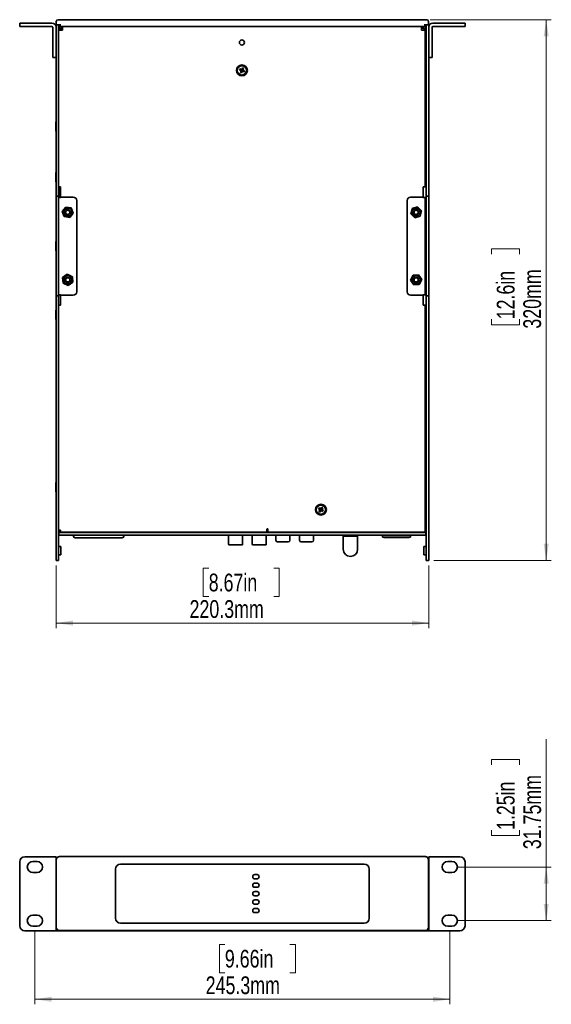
# Model space of a CAD drawing. Header units: millimetres. Extents: x 18 to 566, y 14 to 393.
# Tile 3 of 8: x 161 to 266, y 199 to 393. Entities that reach past the tile are written whole.
import ezdxf

# ---------------------------------------------------------------- set-up
doc = ezdxf.new("R2010")
doc.units = ezdxf.units.MM
doc.styles.add('SLDTEXTSTYLE0', font='TXT', dxfattribs={"width": 0.75})
doc.dimstyles.new('SLDDIMSTYLE0', dxfattribs={"dimtxt": 3.5, "dimasz": 3.302, "dimexe": 0, "dimexo": 0.0625, "dimgap": 0.875, "dimtad": 1, "dimlfac": 3, "dimrnd": 1e-09, "dimzin": 12, "dimdsep": 46, "dimtxsty": 'SLDTEXTSTYLE0', "dimsah": 1, "dimcen": 0.09, "dimadec": 0, "dimazin": 3, "dimtfac": 1, "dimtofl": 0, "dimtmove": 0, "dimatfit": 3, "dimfxl": 0, "dimfrac": 2, "dimtolj": 1, "dimtzin": 12, "dimarcsym": 0})

# ---------------------------------------------------------------- blocks, each defined once
blk = doc.blocks.new('_D')
at = {"color": 7, "linetype": 'Continuous', "lineweight": 0}
for p, q in [((164.39, 213.44), (164.39, 199.01)), ((246.15, 213.44), (246.15, 199.01)), ((201.82, 210.81), (200.75, 210.81)), ((200.75, 210.81), (200.75, 205.25)), ((214.64, 210.81), (215.71, 210.81)), ((215.71, 210.81), (215.71, 205.25)), ((200.75, 205.25), (201.82, 205.25)), ((215.71, 205.25), (214.64, 205.25)), ((164.39, 200.01), (246.15, 200.01))]:
    blk.add_line(p, q, dxfattribs=at)
at = {"color": 7, "linetype": 'Continuous', "lineweight": 18}
for points in [[(164.39, 200.01), (167.69, 199.5), (167.69, 200.52)], [(246.15, 200.01), (242.85, 200.52), (242.85, 199.5)]]:
    blk.add_solid(points, dxfattribs=at)
at = {"color": 7, "linetype": 'Continuous', "lineweight": 18, "char_height": 3.5, "attachment_point": 1, "style": 'SLDTEXTSTYLE0'}
for s, insert in [('9.66in', (201.82, 209.76)), ('245.3mm', (198.04, 204.52))]:
    blk.add_mtext(s, dxfattribs=dict(at, insert=insert))
blk = doc.blocks.new('_D_1')
at = {"color": 7, "linetype": 'Continuous', "lineweight": 0}
for p, q in [((265.15, 226.1), (265.15, 251.31)), ((254.36, 246.23), (254.36, 247.3)), ((254.36, 247.3), (259.92, 247.3)), ((259.92, 247.3), (259.92, 246.23)), ((254.36, 233.4), (254.36, 232.34)), ((259.92, 232.34), (259.92, 233.4)), ((254.36, 232.34), (259.92, 232.34)), ((247.57, 226.1), (266.15, 226.1)), ((265.15, 226.1), (265.15, 215.52)), ((247.57, 215.52), (266.15, 215.52))]:
    blk.add_line(p, q, dxfattribs=at)
at = {"color": 7, "linetype": 'Continuous', "lineweight": 18}
for points in [[(265.15, 226.1), (264.65, 222.8), (265.66, 222.8)], [(265.15, 215.52), (265.66, 218.82), (264.65, 218.82)]]:
    blk.add_solid(points, dxfattribs=at)
at = {"color": 7, "linetype": 'Continuous', "lineweight": 18, "char_height": 3.5, "attachment_point": 1, "rotation": 90, "style": 'SLDTEXTSTYLE0'}
for s, insert in [('31.75mm', (260.64, 229.62)), ('1.25in', (255.41, 233.4))]:
    blk.add_mtext(s, dxfattribs=dict(at, insert=insert))
blk = doc.blocks.new('_D_3')
at = {"color": 7, "linetype": 'Continuous', "lineweight": 0}
for p, q in [((168.55, 285.6), (168.55, 273.23)), ((241.99, 285.6), (241.99, 273.23)), ((198.64, 285.03), (197.57, 285.03)), ((197.57, 285.03), (197.57, 279.47)), ((211.47, 285.03), (212.53, 285.03)), ((212.53, 285.03), (212.53, 279.47)), ((197.57, 279.47), (198.64, 279.47)), ((212.53, 279.47), (211.47, 279.47)), ((168.55, 274.23), (241.99, 274.23))]:
    blk.add_line(p, q, dxfattribs=at)
at = {"color": 7, "linetype": 'Continuous', "lineweight": 18}
for points in [[(168.55, 274.23), (171.86, 273.73), (171.86, 274.74)], [(241.99, 274.23), (238.69, 274.74), (238.69, 273.73)]]:
    blk.add_solid(points, dxfattribs=at)
at = {"color": 7, "linetype": 'Continuous', "lineweight": 18, "char_height": 3.5, "attachment_point": 1, "style": 'SLDTEXTSTYLE0'}
for s, insert in [('8.67in', (198.64, 283.98)), ('220.3mm', (194.86, 278.75))]:
    blk.add_mtext(s, dxfattribs=dict(at, insert=insert))
blk = doc.blocks.new('_D_4')
at = {"color": 7, "linetype": 'Continuous', "lineweight": 0}
for p, q in [((242.27, 393.27), (266.15, 393.27)), ((265.15, 393.27), (265.15, 286.6)), ((254.36, 346.99), (254.36, 348.05)), ((254.36, 348.05), (259.92, 348.05)), ((259.92, 348.05), (259.92, 346.99)), ((254.36, 334.16), (254.36, 333.09)), ((259.92, 333.09), (259.92, 334.16)), ((254.36, 333.09), (259.92, 333.09)), ((242.99, 286.6), (266.15, 286.6))]:
    blk.add_line(p, q, dxfattribs=at)
at = {"color": 7, "linetype": 'Continuous', "lineweight": 18}
for points in [[(265.15, 393.27), (264.65, 389.97), (265.66, 389.97)], [(265.15, 286.6), (265.66, 289.91), (264.65, 289.91)]]:
    blk.add_solid(points, dxfattribs=at)
at = {"color": 7, "linetype": 'Continuous', "lineweight": 18, "char_height": 3.5, "attachment_point": 1, "rotation": 90, "style": 'SLDTEXTSTYLE0'}
for s, insert in [('320mm', (260.64, 332.32)), ('12.6in', (255.41, 334.16))]:
    blk.add_mtext(s, dxfattribs=dict(at, insert=insert))

msp = doc.modelspace()

# ---------------------------------------------------------------- linework, layer by layer
at = {"color": 7, "linetype": 'Continuous', "lineweight": 35}
for p, q in [((161.388, 391.9372), (161.388, 392.6039)), ((161.388, 392.6039), (162.388, 392.6039)), ((162.388, 392.6039), (167.7213, 392.6039)), ((168.6046, 392.2706), (168.6046, 392.9372)), ((168.938, 393.2706), (169.2713, 393.2706)), ((169.2713, 393.2706), (241.2713, 393.2706)), ((241.2713, 393.2706), (241.6046, 393.2706)), ((241.938, 392.2706), (241.938, 392.9372)), ((248.1546, 392.6039), (242.8213, 392.6039)), ((248.1546, 392.6039), (249.1546, 392.6039)), ((249.1546, 392.6039), (249.1546, 391.9372)), ((162.388, 391.9372), (161.388, 391.9372)), ((162.388, 391.9372), (167.7213, 391.9372)), ((167.888, 391.7706), (167.888, 386.8372)), ((168.5546, 392.2706), (168.6353, 392.2706)), ((168.5546, 391.7706), (168.5546, 392.2706)), ((168.5546, 391.7706), (168.5546, 358.8372)), ((168.5546, 391.7706), (168.5546, 386.8372)), ((169.2713, 392.2706), (168.6353, 392.2706)), ((169.0546, 392.2706), (169.0546, 391.7706)), ((169.0546, 391.7706), (169.0546, 358.8372)), ((169.0546, 391.2039), (169.4546, 391.2039)), ((169.138, 391.9372), (169.138, 392.2706)), ((169.4713, 391.9372), (169.138, 391.9372)), ((169.238, 391.5372), (169.238, 391.2039)), ((169.2713, 392.2706), (169.4713, 392.2706)), ((169.4546, 391.2039), (169.788, 391.2039)), ((241.0713, 391.9372), (169.4713, 391.9372)), ((169.5713, 391.5372), (169.5713, 391.2039)), ((169.788, 391.6039), (169.638, 391.6039)), ((169.788, 391.9372), (169.788, 391.5372)), ((169.788, 391.2039), (169.788, 391.5372)), ((240.588, 391.5372), (240.588, 391.9372)), ((240.588, 391.6039), (241.0046, 391.6039)), ((240.588, 391.5372), (240.588, 391.2039)), ((240.588, 391.2039), (240.9213, 391.2039)), ((240.9213, 391.2039), (241.3213, 391.2039)), ((241.0713, 392.2706), (241.2713, 392.2706)), ((241.4046, 391.9372), (241.0713, 391.9372)), ((241.0713, 391.5372), (241.0713, 391.2039)), ((241.9073, 392.2706), (241.2713, 392.2706)), ((241.3213, 391.2039), (241.3213, 360.2706)), ((241.4046, 392.2706), (241.4046, 391.9372)), ((241.4046, 391.5372), (241.4046, 388.8372)), ((241.488, 391.7706), (241.488, 392.2706)), ((241.488, 391.7706), (241.488, 358.8372)), ((241.9073, 392.2706), (241.988, 392.2706)), ((241.988, 392.2706), (241.988, 391.7706)), ((241.988, 391.7706), (241.988, 358.8372)), ((241.988, 391.7706), (241.988, 386.8372)), ((242.6546, 391.7706), (242.6546, 386.8372)), ((248.1546, 391.9372), (242.8213, 391.9372)), ((249.1546, 391.9372), (248.1546, 391.9372)), ((241.4046, 388.8372), (241.4046, 387.0039)), ((167.888, 385.8372), (167.888, 386.8372)), ((241.4046, 387.0039), (241.3213, 387.0039)), ((242.6546, 386.8372), (242.6546, 385.8372)), ((168.5546, 385.8372), (167.888, 385.8372)), ((242.6546, 385.8372), (241.988, 385.8372)), ((204.6809, 383.3605), (204.7809, 383.586)), ((204.9581, 383.2376), (204.6809, 383.3605)), ((204.7809, 383.586), (205.0581, 383.4631)), ((204.8725, 382.8635), (204.9955, 383.1408)), ((205.098, 382.7635), (204.8725, 382.8635)), ((204.9863, 383.2251), (205.0028, 383.2624)), ((205.0453, 383.1523), (205.0079, 383.1689)), ((205.0697, 383.4133), (205.0863, 383.4506)), ((205.221, 383.0408), (205.098, 382.7635)), ((205.1425, 383.4723), (205.1798, 383.4557)), ((205.155, 383.5004), (205.2779, 383.7776)), ((205.2334, 383.0689), (205.1961, 383.0854)), ((205.2779, 383.7776), (205.5034, 383.6776)), ((205.3062, 383.1279), (205.2897, 383.0906)), ((205.595, 382.9551), (205.3178, 383.0781)), ((205.3307, 383.3888), (205.368, 383.3723)), ((205.3897, 383.316), (205.3731, 383.2787)), ((205.5034, 383.6776), (205.3805, 383.4004)), ((205.4178, 383.3036), (205.695, 383.1806)), ((205.695, 383.1806), (205.595, 382.9551)), ((168.5546, 373.1039), (168.5213, 373.1039)), ((168.5213, 371.2706), (168.5213, 373.1039)), ((242.0213, 373.1039), (241.988, 373.1039)), ((242.0213, 373.1039), (242.0213, 371.8566)), ((168.5213, 371.2706), (168.5546, 371.2706)), ((241.3608, 372.6872), (241.3213, 372.6872)), ((241.3213, 371.6872), (241.3608, 371.6872)), ((241.988, 371.2706), (242.0213, 371.2706)), ((242.0213, 371.8566), (242.0213, 371.2706)), ((168.5546, 363.1039), (168.5213, 363.1039)), ((168.5213, 361.2706), (168.5213, 363.1039)), ((241.3608, 362.6872), (241.3213, 362.6872)), ((241.3213, 361.6872), (241.3608, 361.6872)), ((242.0213, 363.1039), (241.988, 363.1039)), ((242.0213, 363.1039), (242.0213, 361.8566)), ((242.0213, 361.8566), (242.0213, 361.2706)), ((168.5213, 361.2706), (168.5546, 361.2706)), ((169.4546, 360.2706), (169.0546, 360.2706)), ((169.388, 360.2706), (169.388, 359.5372)), ((169.388, 359.5372), (169.388, 358.2039)), ((169.4546, 360.2706), (169.4546, 358.6706)), ((240.9213, 360.2706), (240.9213, 358.6706)), ((241.3213, 360.2706), (240.9213, 360.2706)), ((241.988, 361.2706), (242.0213, 361.2706)), ((168.5546, 358.4372), (168.5546, 358.8372)), ((169.0546, 358.4372), (168.5546, 358.4372)), ((168.5546, 358.2372), (168.5546, 358.4372)), ((168.5546, 338.9706), (168.5546, 358.2372)), ((169.0546, 358.8372), (169.0546, 358.4372)), ((169.0546, 358.4372), (169.0546, 358.2372)), ((169.0546, 358.2372), (169.0546, 338.9706)), ((169.0546, 358.2039), (169.4546, 358.2039)), ((169.4546, 358.2706), (169.4546, 358.6706)), ((171.9546, 358.2706), (169.4546, 358.2706)), ((169.4546, 358.2039), (169.4546, 358.2706)), ((172.6213, 339.6039), (172.6213, 357.6039)), ((237.7546, 357.6039), (237.7546, 339.6039)), ((240.9213, 358.2706), (238.4213, 358.2706)), ((240.9213, 358.6706), (240.9213, 358.2706)), ((240.9213, 358.2706), (240.9213, 358.2039)), ((240.9213, 358.2039), (241.3213, 358.2039)), ((241.3213, 339.0039), (241.3213, 358.2039)), ((241.488, 358.4372), (241.488, 358.8372)), ((241.988, 358.4372), (241.488, 358.4372)), ((241.488, 358.2372), (241.488, 358.4372)), ((241.488, 338.9706), (241.488, 358.2372)), ((241.988, 358.8372), (241.988, 358.4372)), ((241.988, 358.2372), (241.988, 358.4372)), ((241.988, 338.9706), (241.988, 358.2372)), ((170.4668, 356.307), (169.7632, 355.4529)), ((171.5583, 356.1246), (170.4668, 356.307)), ((171.9461, 355.0882), (171.5583, 356.1246)), ((238.7293, 356.0434), (238.456, 354.9711)), ((239.7946, 356.3429), (238.7293, 356.0434)), ((240.5866, 355.5701), (239.7946, 356.3429)), ((240.3133, 354.4978), (240.5866, 355.5701)), ((241.488, 356.4372), (241.3213, 356.4372)), ((169.7632, 355.4529), (170.151, 354.4165)), ((170.151, 354.4165), (171.2424, 354.2342)), ((171.2424, 354.2342), (171.9461, 355.0882)), ((238.456, 354.9711), (239.248, 354.1983)), ((239.248, 354.1983), (240.3133, 354.4978)), ((241.3213, 354.7706), (241.488, 354.7706)), ((168.5546, 349.5206), (168.5213, 349.5206)), ((168.5213, 347.6872), (168.5213, 349.5206)), ((241.3608, 349.1039), (241.3213, 349.1039)), ((241.3213, 348.1039), (241.3608, 348.1039)), ((242.0213, 349.5206), (241.988, 349.5206)), ((242.0213, 349.5206), (242.0213, 348.2733)), ((242.0213, 348.2733), (242.0213, 347.6872)), ((168.5213, 347.6872), (168.5546, 347.6872)), ((241.988, 347.6872), (242.0213, 347.6872)), ((170.7614, 343.0399), (169.8531, 342.4078)), ((169.8531, 342.4078), (169.9464, 341.3051)), ((171.7629, 342.5694), (170.7614, 343.0399)), ((171.8562, 341.4667), (171.7629, 342.5694)), ((238.9021, 342.8544), (238.4174, 341.8595)), ((240.0059, 342.9321), (238.9021, 342.8544)), ((240.6252, 342.0149), (240.0059, 342.9321)), ((240.1405, 341.0201), (240.6252, 342.0149)), ((169.9464, 341.3051), (170.9479, 340.8346)), ((170.9479, 340.8346), (171.8562, 341.4667)), ((238.4174, 341.8595), (239.0367, 340.9424)), ((239.0367, 340.9424), (240.1405, 341.0201)), ((168.5546, 338.7706), (168.5546, 338.9706)), ((168.5546, 338.7706), (169.0546, 338.7706)), ((168.5546, 338.3706), (168.5546, 338.7706)), ((168.5546, 338.3706), (168.5546, 287.6039)), ((169.4546, 339.0039), (169.0546, 339.0039)), ((169.0546, 338.9706), (169.0546, 338.7706)), ((169.0546, 338.7706), (169.0546, 338.3706)), ((169.0546, 338.3706), (169.0546, 287.6039)), ((169.4546, 338.9372), (169.4546, 339.0039)), ((169.4546, 338.9372), (171.9546, 338.9372)), ((169.4546, 338.5372), (169.4546, 338.9372)), ((169.4546, 338.5372), (169.4546, 336.9372)), ((238.4213, 338.9372), (240.9213, 338.9372)), ((240.9213, 339.0039), (240.9213, 338.9372)), ((241.3213, 339.0039), (240.9213, 339.0039)), ((240.9213, 338.9372), (240.9213, 338.5372)), ((240.9213, 338.5372), (240.9213, 336.9372)), ((241.488, 338.7706), (241.488, 338.9706)), ((241.488, 338.7706), (241.988, 338.7706)), ((241.488, 338.3706), (241.488, 338.7706)), ((241.488, 338.3706), (241.488, 287.6039)), ((241.988, 338.7706), (241.988, 338.9706)), ((241.988, 338.7706), (241.988, 338.3706)), ((241.988, 338.3706), (241.988, 287.6039)), ((169.0546, 336.9372), (169.4546, 336.9372)), ((240.9213, 336.9372), (241.3213, 336.9372)), ((241.3213, 336.9372), (241.3213, 292.1706)), ((168.5546, 335.9372), (168.5213, 335.9372)), ((168.5213, 334.1039), (168.5213, 335.9372)), ((241.3608, 335.5206), (241.3213, 335.5206)), ((241.3213, 334.5206), (241.3608, 334.5206)), ((242.0213, 335.9372), (241.988, 335.9372)), ((242.0213, 335.9372), (242.0213, 334.6899)), ((242.0213, 334.6899), (242.0213, 334.1039)), ((168.5213, 334.1039), (168.5546, 334.1039)), ((241.988, 334.1039), (242.0213, 334.1039)), ((168.5546, 301.9372), (168.5213, 301.9372)), ((168.5213, 300.1039), (168.5213, 301.9372)), ((241.3608, 301.5206), (241.3213, 301.5206)), ((242.0213, 301.9372), (241.988, 301.9372)), ((242.0213, 301.9372), (242.0213, 300.6899)), ((168.5213, 300.1039), (168.5546, 300.1039)), ((241.3213, 300.5206), (241.3608, 300.5206)), ((241.988, 300.1039), (242.0213, 300.1039)), ((242.0213, 300.6899), (242.0213, 300.1039)), ((220.2736, 296.7878), (220.4143, 296.9904)), ((220.5227, 296.6148), (220.2736, 296.7878)), ((220.3681, 296.2636), (220.5411, 296.5127)), ((220.5707, 296.1229), (220.3681, 296.2636)), ((220.4143, 296.9904), (220.6634, 296.8174)), ((220.548, 296.5973), (220.5713, 296.6308)), ((220.5922, 296.5147), (220.5587, 296.538)), ((220.7437, 296.372), (220.5707, 296.1229)), ((220.6654, 296.7663), (220.6887, 296.7999)), ((220.7613, 296.3973), (220.7277, 296.4205)), ((220.748, 296.8106), (220.7815, 296.7873)), ((220.7655, 296.8358), (220.9385, 297.0849)), ((220.8439, 296.4415), (220.8206, 296.408)), ((221.095, 296.2174), (220.8459, 296.3904)), ((220.9171, 296.6931), (220.9506, 296.6699)), ((220.9613, 296.6106), (220.938, 296.577)), ((220.9385, 297.0849), (221.1411, 296.9442)), ((221.1411, 296.9442), (220.9681, 296.6951)), ((220.9866, 296.593), (221.2357, 296.42)), ((221.2357, 296.42), (221.095, 296.2174)), ((241.3213, 295.4372), (241.4213, 295.4372)), ((241.4213, 295.4372), (241.4213, 295.2706)), ((241.4213, 292.2706), (241.4213, 295.2706)), ((241.488, 294.2706), (241.4213, 294.2706)), ((169.4546, 292.5706), (169.0546, 292.5706)), ((169.1213, 292.2706), (169.0546, 292.2706)), ((169.1213, 292.2706), (169.1213, 292.5706)), ((241.4213, 292.1039), (169.1213, 292.1039)), ((169.1213, 291.6039), (169.1213, 292.1039)), ((241.4213, 291.6039), (169.1213, 291.6039)), ((169.4546, 292.1706), (169.4546, 292.5706)), ((169.4546, 292.1706), (210.1213, 292.1706)), ((171.9746, 292.1372), (170.2713, 292.1372)), ((171.9746, 292.1039), (171.9746, 292.1706)), ((171.9746, 291.4039), (171.9746, 291.6039)), ((171.9746, 291.4039), (171.9746, 291.4039)), ((181.9413, 292.1039), (181.9413, 292.1706)), ((184.9303, 292.1372), (181.9413, 292.1372)), ((181.9413, 291.4039), (181.9413, 291.6039)), ((181.9413, 291.4039), (181.9413, 291.4039)), ((184.9303, 292.1039), (184.9303, 292.1706)), ((186.9303, 292.1039), (186.9303, 292.1706)), ((186.9303, 292.1706), (186.9303, 292.1039)), ((188.597, 292.1706), (188.597, 292.1039)), ((188.597, 292.1039), (188.597, 292.1706)), ((190.2636, 292.1706), (190.2636, 292.1039)), ((190.2636, 292.1039), (190.2636, 292.1706)), ((192.2636, 292.1706), (192.2636, 292.1039)), ((193.8713, 292.1372), (192.2636, 292.1372)), ((193.8713, 292.1706), (193.8713, 292.1039)), ((193.938, 292.1039), (193.938, 292.1706)), ((201.2713, 292.1706), (201.2713, 292.1039)), ((201.338, 292.1706), (201.338, 292.1039)), ((202.1903, 292.1372), (201.338, 292.1372)), ((202.1904, 292.1312), (202.1904, 292.1039)), ((202.5544, 291.6039), (202.5544, 289.8029)), ((205.323, 289.8029), (205.323, 291.6039)), ((205.6871, 292.1039), (205.6871, 292.1312)), ((206.8554, 292.1372), (205.6872, 292.1372)), ((206.8555, 292.1312), (206.8555, 292.1039)), ((207.2196, 291.6039), (207.2196, 289.8029)), ((209.9882, 289.8029), (209.9882, 291.6039)), ((210.1213, 292.5706), (210.1213, 292.7372)), ((210.1213, 292.5706), (210.1213, 292.1706)), ((210.288, 292.3006), (210.1213, 292.3006)), ((210.288, 292.7372), (210.288, 292.1706)), ((210.288, 292.1706), (240.9213, 292.1706)), ((210.3522, 292.1039), (210.3522, 292.1312)), ((211.8879, 292.1372), (210.3523, 292.1372)), ((211.8879, 292.1039), (211.8879, 292.1706)), ((211.8879, 290.5789), (211.8879, 291.6039)), ((214.6546, 292.1039), (214.6546, 292.1706)), ((216.5546, 292.1372), (214.6546, 292.1372)), ((214.6546, 290.5789), (214.6546, 291.6039)), ((216.5546, 292.1039), (216.5546, 292.1706)), ((216.5546, 290.5789), (216.5546, 291.6039)), ((219.3213, 292.1039), (219.3213, 292.1706)), ((221.3913, 292.1372), (219.3213, 292.1372)), ((219.3213, 290.5789), (219.3213, 291.6039)), ((221.3913, 292.1706), (221.3913, 292.1039)), ((221.458, 292.1039), (221.458, 292.1706)), ((225.818, 292.1706), (225.818, 292.1039)), ((225.818, 291.6039), (225.818, 291.3667)), ((227.318, 292.1039), (227.318, 292.1706)), ((227.318, 291.3667), (227.318, 291.6039)), ((231.1246, 292.1706), (231.1246, 292.1039)), ((231.1913, 292.1706), (231.1913, 292.1039)), ((232.8796, 292.1372), (231.1913, 292.1372)), ((232.8796, 292.1706), (232.8796, 292.1039)), ((232.8796, 291.6039), (232.8796, 291.1959)), ((238.383, 292.1706), (238.383, 292.1039)), ((238.383, 291.6039), (238.383, 291.1959)), ((238.3863, 292.1706), (238.3863, 292.1039)), ((240.2713, 292.1372), (238.3863, 292.1372)), ((238.3863, 291.6039), (238.3863, 291.2006)), ((241.3213, 292.1706), (240.9213, 292.1706)), ((241.4213, 293.2706), (241.488, 293.2706)), ((241.488, 292.2706), (241.4213, 292.2706)), ((241.4213, 291.6039), (241.4213, 292.1039)), ((172.9926, 291.0705), (174.2997, 291.0705)), ((173.9746, 291.0705), (179.9413, 291.0705)), ((174.7484, 291.0705), (179.1675, 291.0705)), ((179.6162, 291.0705), (180.9233, 291.0705)), ((202.7238, 289.6336), (203.9387, 289.6336)), ((203.9387, 289.6336), (205.1537, 289.6336)), ((207.3889, 289.6336), (208.6039, 289.6336)), ((208.6039, 289.6336), (209.8188, 289.6336)), ((225.1513, 291.3667), (225.1513, 288.7833)), ((225.1513, 291.3667), (226.568, 291.3667)), ((226.568, 291.3667), (227.9846, 291.3667)), ((227.9846, 288.7833), (227.9846, 291.3667)), ((238.383, 291.1959), (232.8796, 291.1959)), ((233.1296, 291.1406), (233.1296, 291.1959)), ((233.633, 291.1406), (233.1296, 291.1406)), ((233.1347, 291.1406), (233.1347, 291.1279)), ((233.1347, 291.1279), (234.468, 291.1279)), ((233.1347, 291.1279), (233.1347, 291.1279)), ((233.1347, 291.1279), (234.468, 291.1279)), ((233.633, 291.1406), (233.633, 291.1959)), ((233.633, 291.1406), (237.5496, 291.1406)), ((234.468, 291.1279), (234.468, 291.1406)), ((234.468, 291.1279), (234.468, 291.1279)), ((236.8013, 291.1279), (236.8013, 291.1406)), ((238.1346, 291.1279), (236.8013, 291.1279)), ((238.1346, 291.1279), (236.8013, 291.1279)), ((236.8013, 291.1279), (236.8013, 291.1279)), ((237.5496, 291.1406), (237.5496, 291.1959)), ((238.1296, 291.1406), (237.5496, 291.1406)), ((238.1296, 291.1406), (238.1296, 291.1959)), ((238.1346, 291.1959), (238.1346, 291.1279)), ((238.1346, 291.1279), (238.1346, 291.1279)), ((238.3863, 291.2006), (238.383, 291.2006)), ((238.3863, 291.2006), (238.383, 291.2006)), ((238.3863, 291.2006), (238.3863, 291.2006)), ((168.5546, 286.6039), (168.5546, 287.6039)), ((169.0546, 287.6039), (169.0546, 286.6039)), ((169.5046, 289.3539), (169.1046, 289.3539)), ((169.1046, 287.7206), (169.5046, 287.7206)), ((169.5046, 287.7206), (169.5046, 289.3539)), ((241.438, 289.3539), (241.038, 289.3539)), ((241.038, 287.7206), (241.038, 289.3539)), ((241.038, 287.7206), (241.438, 287.7206)), ((241.488, 286.6039), (241.488, 287.6039)), ((241.988, 287.6039), (241.988, 286.6039)), ((169.0546, 286.6039), (168.5546, 286.6039)), ((241.988, 286.6039), (241.488, 286.6039)), ((162.388, 228.113), (167.7213, 228.113)), ((167.7213, 228.113), (168.5546, 228.113)), ((168.5546, 227.4797), (168.5546, 228.113)), ((168.5546, 214.013), (168.5546, 227.4797)), ((168.6046, 214.213), (168.6046, 227.4797)), ((169.0546, 228.1252), (169.0582, 228.1114)), ((169.2213, 228.1464), (169.2578, 228.1464)), ((169.2713, 228.1464), (241.2713, 228.1464)), ((241.2849, 228.1464), (241.3213, 228.1464)), ((241.488, 228.1252), (241.4844, 228.1114)), ((241.938, 227.4797), (241.938, 214.213)), ((241.988, 228.113), (241.988, 227.4797)), ((242.8213, 228.113), (241.988, 228.113)), ((241.988, 227.4797), (241.988, 214.013)), ((248.1546, 228.113), (242.8213, 228.113)), ((161.388, 214.513), (161.388, 227.113)), ((164.8046, 227.188), (163.9713, 227.188)), ((180.2713, 225.6797), (180.2713, 216.013)), ((229.2713, 226.6797), (181.2713, 226.6797)), ((230.2713, 216.013), (230.2713, 225.6797)), ((246.5713, 227.188), (245.738, 227.188)), ((249.1546, 227.113), (249.1546, 214.513)), ((163.9713, 225.0214), (164.8046, 225.0214)), ((208.1546, 224.5964), (207.7213, 224.5964)), ((208.1546, 223.763), (207.7213, 223.763)), ((245.738, 225.0214), (246.5713, 225.0214)), ((208.1546, 222.9297), (207.7213, 222.9297)), ((208.1546, 222.0964), (207.7213, 222.0964)), ((208.1546, 221.263), (207.7213, 221.263)), ((208.1546, 220.4297), (207.7213, 220.4297)), ((208.1546, 219.5964), (207.7213, 219.5964)), ((208.1546, 218.763), (207.7213, 218.763)), ((207.7213, 217.9297), (208.1546, 217.9297)), ((164.8046, 216.6047), (163.9713, 216.6047)), ((207.7213, 217.0964), (208.1546, 217.0964)), ((246.5713, 216.6047), (245.738, 216.6047)), ((163.9713, 214.438), (164.8046, 214.438)), ((168.5546, 213.513), (168.5546, 214.013)), ((181.2713, 215.013), (229.2713, 215.013)), ((241.988, 214.013), (241.988, 213.513)), ((245.738, 214.438), (246.5713, 214.438)), ((162.388, 213.513), (167.7213, 213.513)), ((167.7213, 213.513), (168.5546, 213.513)), ((169.0546, 213.513), (168.5546, 213.513)), ((169.0546, 213.5826), (169.0546, 213.513)), ((169.1213, 213.513), (169.1213, 213.5635)), ((169.4546, 213.513), (169.1213, 213.513)), ((241.2713, 213.5464), (169.2713, 213.5464)), ((169.4546, 213.513), (169.788, 213.513)), ((169.788, 213.5464), (169.788, 213.513)), ((169.788, 213.513), (240.588, 213.513)), ((240.588, 213.513), (240.588, 213.5464)), ((240.588, 213.513), (240.9213, 213.513)), ((241.4213, 213.513), (240.9213, 213.513)), ((241.4213, 213.5635), (241.4213, 213.513)), ((241.488, 213.513), (241.488, 213.5826)), ((241.988, 213.513), (241.488, 213.513)), ((242.8213, 213.513), (241.988, 213.513)), ((248.1546, 213.513), (242.8213, 213.513))]:
    msp.add_line(p, q, dxfattribs=at)
at = {"color": 7, "linetype": 'Continuous', "lineweight": 35, "flags": 128}
for points in [[(169.1213, 292.2706), (169.1341, 292.1405), (169.1425, 292.1039)], [(170.2713, 292.1372), (170.1412, 292.1501), (170.0631, 292.1706)], [(202.1857, 292.1706), (202.1871, 292.1643), (202.1904, 292.1312)], [(205.6871, 292.1312), (205.6903, 292.1643), (205.6917, 292.1706)], [(206.8509, 292.1706), (206.8522, 292.1643), (206.8555, 292.1312)], [(210.3522, 292.1312), (210.3555, 292.1643), (210.3569, 292.1706)], [(240.4795, 292.1706), (240.4014, 292.1501), (240.2713, 292.1372)], [(241.4001, 292.1039), (241.4085, 292.1405), (241.4213, 292.2706)], [(180.0413, 291.0705), (180.2258, 291.0705), (180.4048, 291.0705), (180.5728, 291.0705), (180.7248, 291.0705), (180.8563, 291.0705), (180.9632, 291.0705), (181.0425, 291.0705), (181.0916, 291.0705)], [(214.3213, 290.2456), (214.2579, 290.2456), (214.0756, 290.2456), (213.7963, 290.2456), (213.4536, 290.2456), (213.0889, 290.2456), (212.7463, 290.2456), (212.4669, 290.2456), (212.2846, 290.2456), (212.2213, 290.2456)], [(212.2213, 290.2456), (212.2846, 290.2456), (212.4669, 290.2456), (212.7463, 290.2456), (213.0889, 290.2456), (213.4536, 290.2456), (213.7963, 290.2456), (214.0756, 290.2456), (214.2579, 290.2456), (214.3213, 290.2456)], [(214.2713, 290.2456), (214.211, 290.2456), (214.0373, 290.2456), (213.7713, 290.2456), (213.4449, 290.2456), (213.0976, 290.2456), (212.7713, 290.2456), (212.5052, 290.2456), (212.3316, 290.2456), (212.2713, 290.2456)], [(212.2713, 290.2456), (212.3316, 290.2456), (212.5052, 290.2456), (212.7713, 290.2456), (213.0976, 290.2456), (213.4449, 290.2456), (213.7713, 290.2456), (214.0373, 290.2456), (214.211, 290.2456), (214.2713, 290.2456)], [(218.9879, 290.2456), (218.9246, 290.2456), (218.7423, 290.2456), (218.4629, 290.2456), (218.1203, 290.2456), (217.7556, 290.2456), (217.4129, 290.2456), (217.1336, 290.2456), (216.9512, 290.2456), (216.8879, 290.2456)], [(216.8879, 290.2456), (216.9512, 290.2456), (217.1336, 290.2456), (217.4129, 290.2456), (217.7556, 290.2456), (218.1203, 290.2456), (218.4629, 290.2456), (218.7423, 290.2456), (218.9246, 290.2456), (218.9879, 290.2456)], [(218.9379, 290.2456), (218.8776, 290.2456), (218.704, 290.2456), (218.4379, 290.2456), (218.1116, 290.2456), (217.7643, 290.2456), (217.4379, 290.2456), (217.1719, 290.2456), (216.9982, 290.2456), (216.9379, 290.2456)], [(216.9379, 290.2456), (216.9982, 290.2456), (217.1719, 290.2456), (217.4379, 290.2456), (217.7643, 290.2456), (218.1116, 290.2456), (218.4379, 290.2456), (218.704, 290.2456), (218.8776, 290.2456), (218.9379, 290.2456)]]:
    msp.add_lwpolyline(points, dxfattribs=at)
at = {"color": 7, "linetype": 'Continuous', "lineweight": 35}
for centre, radius in [((205.188, 388.7706), 0.5), ((205.188, 383.2706), 1.0667), ((205.188, 383.2706), 0.9167), ((170.8546, 355.2706), 0.8333), ((170.8546, 355.2706), 0.5333), ((170.8546, 355.2706), 0.4167), ((239.5213, 355.2706), 0.8333), ((239.5213, 355.2706), 0.5333), ((239.5213, 355.2706), 0.4167), ((170.8546, 341.9372), 0.8333), ((170.8546, 341.9372), 0.5333), ((170.8546, 341.9372), 0.4167), ((239.5213, 341.9372), 0.8333), ((239.5213, 341.9372), 0.5333), ((239.5213, 341.9372), 0.4167), ((220.7546, 296.6039), 1.0667), ((220.7546, 296.6039), 0.9167)]:
    msp.add_circle(centre, radius, dxfattribs=at)
for centre, radius, start, end in [((167.7213, 391.7706), 0.8333, 0, 90), ((168.938, 392.9372), 0.3333, 90, 180), ((241.6046, 392.9372), 0.3333, 0, 90), ((242.8213, 391.7706), 0.8333, 90, 180), ((167.7213, 391.7706), 0.1667, 0, 90), ((169.638, 391.5372), 0.4, 90, 180), ((169.638, 391.5372), 0.0667, 90, 180), ((241.0046, 391.5372), 0.4, 0, 90), ((241.0046, 391.5372), 0.0667, 0, 90), ((242.8213, 391.7706), 0.1667, 90, 180), ((241.3608, 389.5372), 0.2667, 279.451552, 298.470979), ((241.3608, 388.0039), 0.2667, 61.529021, 80.548448), ((205.188, 383.2706), 0.2322, 188.168622, 213.99721), ((205.188, 383.2706), 0.1853, 129.644793, 182.521039), ((205.188, 383.2706), 0.1853, 182.521039, 197.801126), ((205.188, 383.2706), 0.1853, 197.801126, 204.364706), ((205.188, 383.2706), 0.1853, 204.364706, 219.644793), ((205.188, 383.2706), 0.1853, 219.644793, 272.521039), ((205.188, 383.2706), 0.2322, 98.168622, 123.99721), ((205.188, 383.2706), 0.1853, 114.364706, 129.644793), ((205.188, 383.2706), 0.1853, 107.801126, 114.364706), ((205.188, 383.2706), 0.1853, 92.521039, 107.801126), ((205.188, 383.2706), 0.1853, 39.644793, 92.521039), ((205.188, 383.2706), 0.1853, 272.521039, 287.801126), ((205.188, 383.2706), 0.2322, 278.168622, 303.99721), ((205.188, 383.2706), 0.1853, 287.801126, 294.364706), ((205.188, 383.2706), 0.1853, 294.364706, 309.644793), ((205.188, 383.2706), 0.1853, 309.644793, 2.521039), ((205.188, 383.2706), 0.1853, 24.364706, 39.644793), ((205.188, 383.2706), 0.1853, 17.801126, 24.364706), ((205.188, 383.2706), 0.1853, 2.521039, 17.801126), ((205.188, 383.2706), 0.2322, 8.168622, 33.99721), ((241.3608, 372.9539), 0.2667, 270, 298.470979), ((241.3608, 371.4206), 0.2667, 61.529021, 90), ((241.3608, 362.9539), 0.2667, 270, 298.470979), ((241.3608, 361.4206), 0.2667, 61.529021, 90), ((171.9546, 357.6039), 0.6667, 0, 90), ((238.4213, 357.6039), 0.6667, 90, 180), ((241.3608, 349.3706), 0.2667, 270, 298.470979), ((241.3608, 347.8372), 0.2667, 61.529021, 90), ((171.9546, 339.6039), 0.6667, 270, 0), ((238.4213, 339.6039), 0.6667, 180, 270), ((241.3608, 335.7872), 0.2667, 270, 298.470979), ((241.3608, 334.2539), 0.2667, 61.529021, 90), ((241.3608, 301.7872), 0.2667, 270, 298.470979), ((241.3608, 300.2539), 0.2667, 61.529021, 90), ((220.7546, 296.6039), 0.2322, 177.305996, 203.134584), ((220.7546, 296.6039), 0.1853, 171.658413, 186.9385), ((220.7546, 296.6039), 0.1853, 186.9385, 193.502079), ((220.7546, 296.6039), 0.1853, 118.782166, 171.658413), ((220.7546, 296.6039), 0.1853, 193.502079, 208.782166), ((220.7546, 296.6039), 0.1853, 208.782166, 261.658413), ((220.7546, 296.6039), 0.2322, 87.305996, 113.134584), ((220.7546, 296.6039), 0.1853, 103.502079, 118.782166), ((220.7546, 296.6039), 0.1853, 96.9385, 103.502079), ((220.7546, 296.6039), 0.1853, 261.658413, 276.9385), ((220.7546, 296.6039), 0.1853, 81.658413, 96.9385), ((220.7546, 296.6039), 0.2322, 267.305996, 293.134584), ((220.7546, 296.6039), 0.1853, 276.9385, 283.502079), ((220.7546, 296.6039), 0.1853, 28.782166, 81.658413), ((220.7546, 296.6039), 0.1853, 283.502079, 298.782166), ((220.7546, 296.6039), 0.1853, 298.782166, 351.658413), ((220.7546, 296.6039), 0.1853, 13.502079, 28.782166), ((220.7546, 296.6039), 0.1853, 6.9385, 13.502079), ((220.7546, 296.6039), 0.1853, 351.658413, 6.9385), ((220.7546, 296.6039), 0.2322, 357.305996, 23.134584), ((169.788, 292.2706), 0.1667, 216.869898, 270), ((172.308, 291.4039), 0.3333, 180.00001, 270.00001), ((172.308, 291.4039), 0.3333, 180.00001, 270.00001), ((181.608, 291.4039), 0.3333, 270.00001, 0.00001), ((181.608, 291.4039), 0.3333, 270.00001, 0.00001), ((210.2046, 292.7372), 0.0833, 0, 180), ((240.7546, 292.2706), 0.1667, 270, 323.130102), ((202.7238, 289.8029), 0.1693, 180.00001, 270.00001), ((205.1537, 289.8029), 0.1693, 270.00001, 0.00001), ((207.3889, 289.8029), 0.1693, 180.00001, 270.00001), ((209.8188, 289.8029), 0.1693, 270.00001, 0.00001), ((212.2213, 290.5789), 0.3333, 180.000001, 270.000001), ((214.3213, 290.5789), 0.3333, 270.000001, 0.000001), ((216.8879, 290.5789), 0.3333, 180.000001, 270.000001), ((218.9879, 290.5789), 0.3333, 270.000001, 0.000001), ((169.1046, 289.4039), 0.05, 180, 270), ((169.1046, 287.6706), 0.05, 90, 180), ((226.568, 288.7833), 1.4167, 180, 0), ((241.438, 289.4039), 0.05, 270, 0), ((241.438, 287.6706), 0.05, 360, 90), ((162.388, 227.113), 1, 90, 180), ((169.2213, 227.4797), 0.6667, 104.477512, 180), ((169.2713, 227.4797), 0.6667, 90, 180), ((241.2713, 227.4797), 0.6667, 0, 90), ((241.3213, 227.4797), 0.6667, 0, 75.522488), ((248.1546, 227.113), 1, 0, 90), ((163.9713, 226.1047), 1.0833, 90, 270), ((164.8046, 226.1047), 1.0833, 270, 90), ((181.2713, 225.6797), 1, 90, 180), ((229.2713, 225.6797), 1, 0, 90), ((245.738, 226.1047), 1.0833, 90, 270), ((246.5713, 226.1047), 1.0833, 270, 90), ((207.7213, 224.1797), 0.4167, 90, 270), ((208.1546, 224.1797), 0.4167, 270, 90), ((207.7213, 222.513), 0.4167, 90, 270), ((208.1546, 222.513), 0.4167, 270, 90), ((207.7213, 220.8464), 0.4167, 90, 270), ((207.7213, 219.1797), 0.4167, 90, 270), ((208.1546, 220.8464), 0.4167, 270, 90), ((208.1546, 219.1797), 0.4167, 270, 90), ((207.7213, 217.513), 0.4167, 90, 270), ((208.1546, 217.513), 0.4167, 270, 90), ((163.9713, 215.5214), 1.0833, 90, 270), ((164.8046, 215.5214), 1.0833, 270, 90), ((181.2713, 216.013), 1, 180, 270), ((229.2713, 216.013), 1, 270, 0), ((245.738, 215.5214), 1.0833, 90, 270), ((246.5713, 215.5214), 1.0833, 270, 90), ((162.388, 214.513), 1, 180, 270), ((169.2713, 214.213), 0.6667, 180, 270), ((241.2713, 214.213), 0.6667, 270, 0), ((248.1546, 214.513), 1, 270, 0), ((169.4546, 213.913), 0.4, 246.443536, 270), ((240.9213, 213.913), 0.4, 270, 293.556464)]:
    msp.add_arc(centre, radius, start, end, dxfattribs=at)
for centre, major_axis, start_param, end_param in [((205.1668, 383.28), (0.1511, -0.067), 2.61320416, 3.66998115), ((205.1786, 383.2494), (0.067, 0.1511), 2.61320416, 3.66998115), ((205.1974, 383.2918), (0.067, 0.1511), 5.75479681, 6.8115738), ((205.2092, 383.2612), (0.1511, -0.067), 5.75479681, 6.8115738), ((220.7356, 296.6171), (0.1358, -0.0943), 2.61320416, 3.66998115), ((220.7414, 296.5849), (0.0943, 0.1358), 2.61320416, 3.66998115), ((220.7679, 296.623), (0.0943, 0.1358), 5.75479681, 6.8115738), ((220.7737, 296.5907), (0.1358, -0.0943), 5.75479681, 6.8115738)]:
    msp.add_ellipse(centre, major_axis=major_axis, ratio=0.99011591, start_param=start_param, end_param=end_param, dxfattribs=at)
for points in [[(204.9581, 383.2376), (204.975, 383.2301), (204.9924, 383.2224), (205.0115, 383.2139)], [(204.9955, 383.1408), (205.0029, 383.1576), (205.0107, 383.175), (205.0191, 383.1941)], [(205.0581, 383.4631), (205.075, 383.4556), (205.0924, 383.4479), (205.1115, 383.4394)], [(205.155, 383.5004), (205.1475, 383.4836), (205.1398, 383.4662), (205.1313, 383.447)], [(205.221, 383.0408), (205.2284, 383.0576), (205.2361, 383.075), (205.2446, 383.0941)], [(205.3178, 383.0781), (205.3009, 383.0856), (205.2835, 383.0933), (205.2644, 383.1018)], [(205.3805, 383.4004), (205.373, 383.3835), (205.3653, 383.3662), (205.3568, 383.347)], [(205.4178, 383.3036), (205.4009, 383.311), (205.3835, 383.3188), (205.3644, 383.3272)], [(220.5227, 296.6148), (220.5379, 296.6043), (220.5535, 296.5935), (220.5707, 296.5815)], [(220.5411, 296.5127), (220.5516, 296.5278), (220.5625, 296.5435), (220.5744, 296.5606)], [(220.6634, 296.8174), (220.6786, 296.8069), (220.6942, 296.7961), (220.7114, 296.7841)], [(220.7655, 296.8358), (220.755, 296.8207), (220.7442, 296.8051), (220.7322, 296.7879)], [(220.7437, 296.372), (220.7542, 296.3871), (220.7651, 296.4028), (220.777, 296.4199)], [(220.8459, 296.3904), (220.8307, 296.4009), (220.8151, 296.4118), (220.7979, 296.4237)], [(220.9681, 296.6951), (220.9576, 296.68), (220.9468, 296.6644), (220.9348, 296.6472)], [(220.9866, 296.593), (220.9714, 296.6035), (220.9558, 296.6144), (220.9386, 296.6263)], [(172.8243, 291.0705), (172.8516, 291.0705), (172.9098, 291.0705), (172.9926, 291.0705)], [(180.9233, 291.0705), (181.0059, 291.0705), (181.0642, 291.0705), (181.0916, 291.0705)], [(169.1843, 228.1453), (169.1961, 228.146), (169.2085, 228.1464), (169.2213, 228.1464)], [(241.3213, 228.1464), (241.3341, 228.1464), (241.3465, 228.146), (241.3583, 228.1453)]]:
    msp.add_open_spline(points, degree=3, dxfattribs=at)
for points, knots in [([(173.9746, 291.0705), (173.8687, 291.0705), (173.7125, 291.0705), (173.5352, 291.0705), (173.4478, 291.0705), (173.4043, 291.0705), (173.3858, 291.0705), (173.3735, 291.0705), (173.3677, 291.0705), (173.3088, 291.0705), (173.2323, 291.0705), (173.1586, 291.0705), (173.1101, 291.0705), (173.0867, 291.0705), (172.9664, 291.0705), (172.8774, 291.0705), (172.7555, 291.0705), (172.6979, 291.0705), (172.6455, 291.0705), (172.6117, 291.0705), (172.595, 291.0705), (172.5488, 291.0705), (172.5064, 291.0705), (172.4635, 291.0705), (172.4465, 291.0705), (172.4355, 291.0705), (172.4299, 291.0705), (172.4051, 291.0705), (172.379, 291.0705), (172.3552, 291.0705), (172.3449, 291.0705), (172.3409, 291.0705), (172.3383, 291.0705), (172.3369, 291.0705), (172.3172, 291.0705), (172.308, 291.0705), (172.308, 291.0705)], [0, 0, 0, 0, 0.125, 0.1875, 0.21875, 0.234375, 0.2421875, 0.2421875, 0.25, 0.25, 0.3125, 0.34375, 0.34375, 0.375, 0.375, 0.5, 0.5, 0.5625, 0.59375, 0.59375, 0.625, 0.625, 0.6875, 0.71875, 0.734375, 0.734375, 0.75, 0.75, 0.8125, 0.84375, 0.859375, 0.8671875, 0.8671875, 0.875, 0.875, 1, 1, 1, 1]), ([(172.308, 291.0705), (172.308, 291.0705), (172.3226, 291.0705), (172.3652, 291.0705), (172.393, 291.0705), (172.4084, 291.0705), (172.4154, 291.0705), (172.4201, 291.0705), (172.4224, 291.0705), (172.4457, 291.0705), (172.4805, 291.0705), (172.5211, 291.0705), (172.5494, 291.0705), (172.5639, 291.0705), (172.6425, 291.0705), (172.7148, 291.0705), (172.8367, 291.0705), (172.9005, 291.0705), (172.9686, 291.0705), (173.0149, 291.0705), (173.0391, 291.0705), (173.1097, 291.0705), (173.1823, 291.0705), (173.2706, 291.0705), (173.3091, 291.0705), (173.335, 291.0705), (173.3486, 291.0705), (173.4113, 291.0705), (173.4878, 291.0705), (173.5789, 291.0705), (173.625, 291.0705), (173.6448, 291.0705), (173.6581, 291.0705), (173.6651, 291.0705), (173.7715, 291.0705), (173.8726, 291.0705), (173.9746, 291.0705)], [0, 0, 0, 0, 0.125, 0.1875, 0.21875, 0.234375, 0.2421875, 0.2421875, 0.25, 0.25, 0.3125, 0.34375, 0.34375, 0.375, 0.375, 0.5, 0.5, 0.5625, 0.59375, 0.59375, 0.625, 0.625, 0.6875, 0.71875, 0.734375, 0.734375, 0.75, 0.75, 0.8125, 0.84375, 0.859375, 0.8671875, 0.8671875, 0.875, 0.875, 1, 1, 1, 1]), ([(173.8746, 291.0705), (173.8142, 291.0705), (173.7248, 291.0705), (173.6227, 291.0705), (173.5722, 291.0705), (173.5506, 291.0705), (173.5363, 291.0705), (173.5296, 291.0705), (173.4005, 291.0705), (173.29, 291.0705), (173.1416, 291.0705), (173.074, 291.0705), (173.0066, 291.0705), (172.9758, 291.0705), (172.9632, 291.0705), (172.955, 291.0705), (172.9506, 291.0705), (172.887, 291.0705), (172.8462, 291.0705), (172.8243, 291.0705)], [0, 0, 0, 0, 0.125, 0.1875, 0.21875, 0.234375, 0.234375, 0.25, 0.25, 0.5, 0.5, 0.625, 0.6875, 0.71875, 0.734375, 0.734375, 0.75, 0.75, 1, 1, 1, 1]), ([(174.2997, 291.0705), (174.3592, 291.0705), (174.4279, 291.0705), (174.5833, 291.0705), (174.6642, 291.0705), (174.7484, 291.0705)], [0, 0, 0, 0, 0.5, 0.5, 1, 1, 1, 1]), ([(179.1675, 291.0705), (179.2516, 291.0705), (179.3326, 291.0705), (179.488, 291.0705), (179.5566, 291.0705), (179.6162, 291.0705)], [0, 0, 0, 0, 0.5, 0.5, 1, 1, 1, 1]), ([(181.608, 291.0705), (181.608, 291.0705), (181.5933, 291.0705), (181.5507, 291.0705), (181.5229, 291.0705), (181.5075, 291.0705), (181.5005, 291.0705), (181.4958, 291.0705), (181.4935, 291.0705), (181.4702, 291.0705), (181.4354, 291.0705), (181.3948, 291.0705), (181.3665, 291.0705), (181.352, 291.0705), (181.2734, 291.0705), (181.2011, 291.0705), (181.0792, 291.0705), (181.0154, 291.0705), (180.9473, 291.0705), (180.901, 291.0705), (180.8768, 291.0705), (180.8062, 291.0705), (180.7336, 291.0705), (180.6453, 291.0705), (180.6068, 291.0705), (180.5809, 291.0705), (180.5673, 291.0705), (180.5046, 291.0705), (180.4281, 291.0705), (180.337, 291.0705), (180.2909, 291.0705), (180.2711, 291.0705), (180.2578, 291.0705), (180.2508, 291.0705), (180.1444, 291.0705), (180.0433, 291.0705), (179.9413, 291.0705)], [0, 0, 0, 0, 0.125, 0.1875, 0.21875, 0.234375, 0.2421875, 0.2421875, 0.25, 0.25, 0.3125, 0.34375, 0.34375, 0.375, 0.375, 0.5, 0.5, 0.5625, 0.59375, 0.59375, 0.625, 0.625, 0.6875, 0.71875, 0.734375, 0.734375, 0.75, 0.75, 0.8125, 0.84375, 0.859375, 0.8671875, 0.8671875, 0.875, 0.875, 1, 1, 1, 1]), ([(179.9413, 291.0705), (180.0472, 291.0705), (180.2034, 291.0705), (180.3807, 291.0705), (180.4681, 291.0705), (180.5116, 291.0705), (180.5301, 291.0705), (180.5425, 291.0705), (180.5482, 291.0705), (180.6071, 291.0705), (180.6836, 291.0705), (180.7573, 291.0705), (180.8058, 291.0705), (180.8292, 291.0705), (180.9495, 291.0705), (181.0385, 291.0705), (181.1604, 291.0705), (181.218, 291.0705), (181.2704, 291.0705), (181.3042, 291.0705), (181.3209, 291.0705), (181.3671, 291.0705), (181.4095, 291.0705), (181.4524, 291.0705), (181.4694, 291.0705), (181.4804, 291.0705), (181.486, 291.0705), (181.5108, 291.0705), (181.5369, 291.0705), (181.5607, 291.0705), (181.571, 291.0705), (181.575, 291.0705), (181.5776, 291.0705), (181.579, 291.0705), (181.5987, 291.0705), (181.608, 291.0705), (181.608, 291.0705)], [0, 0, 0, 0, 0.125, 0.1875, 0.21875, 0.234375, 0.2421875, 0.2421875, 0.25, 0.25, 0.3125, 0.34375, 0.34375, 0.375, 0.375, 0.5, 0.5, 0.5625, 0.59375, 0.59375, 0.625, 0.625, 0.6875, 0.71875, 0.734375, 0.734375, 0.75, 0.75, 0.8125, 0.84375, 0.859375, 0.8671875, 0.8671875, 0.875, 0.875, 1, 1, 1, 1]), ([(169.1843, 228.1453), (169.1612, 228.1441), (169.1307, 228.1407), (169.0803, 228.1318), (169.0607, 228.1268), (169.0546, 228.1252)], [0, 0, 0, 0, 0.5, 0.5, 1, 1, 1, 1]), ([(241.488, 228.1252), (241.4819, 228.1268), (241.4624, 228.1318), (241.4118, 228.1407), (241.3815, 228.1441), (241.3583, 228.1453)], [0, 0, 0, 0, 0.5, 0.5, 1, 1, 1, 1])]:
    msp.add_open_spline(points, degree=3, knots=knots, dxfattribs=at)

# ---------------------------------------------------------------- dimensions: what is measured, and where the dimension line sits
at = {"color": 7, "linetype": 'Continuous', "lineweight": 18}
for base, p1, p2, angle, picture, middle in [((265.1546, 286.6039), (241.2713, 393.2706), (241.988, 286.6039), 90, '_D_4', (265.1546, 340.572)), ((241.988, 274.234), (168.5546, 286.6039), (241.988, 286.6039), 0, '_D_3', (205.0521, 274.234)), ((265.1546, 215.5214), (246.5713, 226.1047), (246.5713, 215.5214), 90, '_D_1', (265.1546, 239.8185)), ((246.1546, 200.0129), (164.388, 214.438), (246.1546, 214.438), 0, '_D', (208.2296, 200.0129))]:
    dim = msp.add_linear_dim(base=base, p1=p1, p2=p2, angle=angle, dimstyle='SLDDIMSTYLE0', dxfattribs=at)
    dim.commit()
    dim.dimension.update_dxf_attribs({"geometry": picture, "text_midpoint": middle, "dimtype": 160})

doc.saveas('drawing.dxf')
